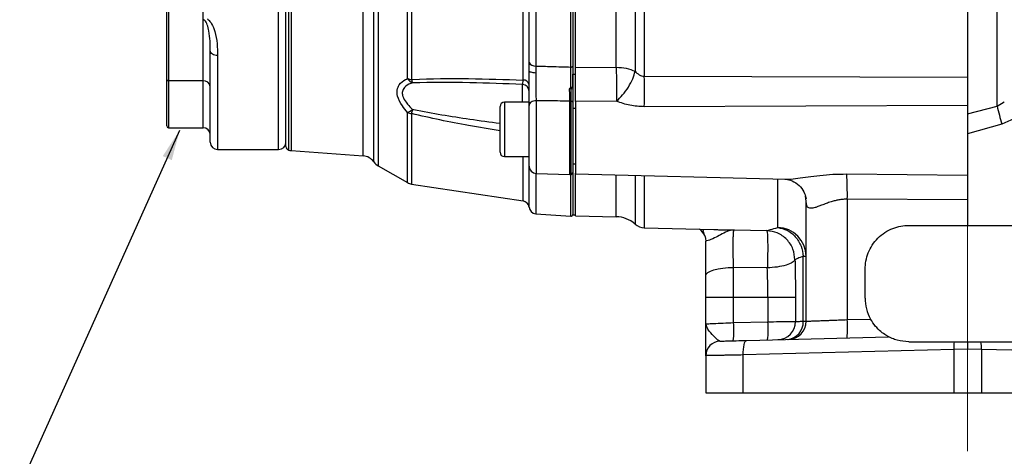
# Model space of a CAD drawing. Header units: inches. Extents: x 0.4 to 16.6, y 0.2 to 10.8.
# Tile 10 of 13: x 8.9 to 13.2, y 4.1 to 6. Entities that reach past the tile are written whole.
import ezdxf

# ---------------------------------------------------------------- set-up
doc = ezdxf.new("R2010")
doc.units = ezdxf.units.IN
doc.header["$MEASUREMENT"] = 0
doc.linetypes.add('CENTERX2', pattern=[0.8, 0.5, -0.1, 0.1, -0.1])
doc.layers.add('SLD-0', color=7, linetype='Continuous', lineweight=25)
doc.dimstyles.new('SLDDIMSTYLE2', dxfattribs={"dimtxt": 0.18, "dimasz": 0.13, "dimexe": 0, "dimexo": 0.0625, "dimgap": 0, "dimtad": 0, "dimtih": 1, "dimtoh": 1, "dimdec": 0, "dimrnd": 1e-09, "dimzin": 0, "dimdsep": 46, "dimtxsty": 'Standard', "dimsah": 1, "dimcen": 0.09, "dimadec": 0, "dimazin": 0, "dimtfac": 0.13, "dimtdec": 0, "dimtofl": 0, "dimtmove": 0, "dimatfit": 3, "dimfxl": 1, "dimfrac": 2, "dimtolj": 1, "dimtzin": 0, "dimarcsym": 0})

msp = doc.modelspace()

# ---------------------------------------------------------------- linework, layer by layer
at = {"color": 8, "linetype": 'Continuous', "lineweight": 25}
for p, q in [((13.1293, 5.5899), (13.1293, 7.9986)), ((10.4511, 5.3501), (10.4511, 7.706)), ((10.4705, 7.7234), (10.4705, 5.3327)), ((10.4052, 5.3756), (10.4052, 7.6804)), ((10.0853, 7.6555), (10.0853, 5.4005)), ((10.0962, 7.6573), (10.0962, 5.3987)), ((10.0423, 5.403), (10.0423, 6.2817)), ((9.7798, 5.8067), (9.7798, 5.403)), ((9.5689, 5.6979), (9.5689, 5.4968)), ((9.7173, 5.4968), (9.7173, 5.6979)), ((11.0899, 5.6068), (11.0899, 5.6823)), ((11.0126, 5.6068), (11.0126, 5.3723)), ((11.1485, 5.6123), (11.1485, 5.3003)), ((11.2935, 5.2953), (11.2935, 5.611)), ((11.2995, 5.2956), (11.2995, 5.6107)), ((10.5957, 5.2607), (10.5957, 5.5621)), ((10.6131, 5.5574), (10.6131, 5.2546)), ((11.0928, 5.1819), (11.0928, 5.3723)), ((11.1182, 5.1553), (11.1182, 5.3723)), ((11.1469, 5.3004), (11.1469, 5.1273)), ((11.2977, 5.1161), (11.2977, 5.2954)), ((11.4927, 5.1144), (11.4927, 5.2945)), ((11.5737, 5.2924), (11.5737, 5.0827)), ((11.6137, 5.2913), (11.6137, 5.0669)), ((12.1873, 5.0677), (12.1873, 5.2763)), ((12.3061, 5.2032), (12.3091, 5.1907)), ((12.3091, 5.1807), (12.3068, 5.2022))]:
    msp.add_line(p, q, dxfattribs=at)
at = {"color": 7, "linetype": 'Continuous', "lineweight": 25}
for p, q in [((10.5957, 5.7076), (10.5957, 7.3484)), ((10.6131, 7.3523), (10.6131, 5.7037)), ((11.0928, 5.7014), (11.0928, 7.3546)), ((11.3061, 7.3298), (11.3061, 5.7262)), ((11.3186, 5.7262), (11.3186, 7.3298)), ((11.6137, 7.3383), (11.6137, 5.7177)), ((13.0028, 7.3418), (13.0028, 5.7142)), ((11.1182, 5.7771), (11.1182, 7.2789)), ((11.1469, 7.2942), (11.1469, 5.7618)), ((11.2977, 5.7572), (11.2977, 7.2988)), ((11.4927, 5.7565), (11.4927, 7.2996)), ((11.5737, 7.3168), (11.5737, 5.7392)), ((10.0736, 5.4156), (10.0736, 6.3377)), ((9.5611, 5.7042), (9.5611, 6.1152)), ((9.5689, 6.109), (9.5689, 5.6979)), ((9.7173, 5.9607), (9.7173, 6.109)), ((9.7173, 5.6979), (9.7173, 5.9607)), ((9.7486, 5.4343), (9.7486, 5.8267)), ((11.1183, 5.7411), (11.1182, 5.7771)), ((11.1469, 5.7618), (11.1472, 5.7316)), ((11.3186, 5.7552), (11.4927, 5.7565)), ((11.3061, 5.7262), (11.3186, 5.7262)), ((11.3061, 5.6737), (11.3061, 5.7262)), ((11.3186, 5.6138), (11.3186, 5.7262)), ((11.6137, 5.7177), (13.0028, 5.7142)), ((9.5611, 5.5046), (9.5611, 5.7042)), ((9.7173, 5.6979), (9.5689, 5.6979)), ((11.2995, 5.6641), (11.2993, 5.6709)), ((11.3061, 5.6704), (11.3061, 5.6625)), ((10.9936, 5.3913), (10.9936, 5.5878)), ((11.1183, 5.6068), (11.0126, 5.6068)), ((11.1183, 5.3316), (11.1183, 5.592)), ((11.3061, 5.6059), (11.3061, 5.3033)), ((11.4938, 5.6106), (11.3186, 5.6086)), ((13.0028, 5.5918), (11.6137, 5.5869)), ((13.0028, 5.5561), (13.1293, 5.5899)), ((13.1293, 5.5899), (13.1606, 5.6074)), ((11.3186, 5.5793), (11.3061, 5.5793)), ((13.1498, 5.5119), (13.0028, 5.471)), ((13.2021, 5.5343), (13.1498, 5.5119)), ((9.5689, 5.4968), (9.7173, 5.4968)), ((9.7798, 5.403), (10.0423, 5.403)), ((10.0962, 5.3987), (10.4052, 5.3756)), ((10.4705, 5.3327), (10.5957, 5.2607)), ((11.0126, 5.3723), (11.1183, 5.3723)), ((11.3061, 5.3409), (11.3186, 5.3409)), ((11.1485, 5.3003), (11.2935, 5.2953)), ((11.3061, 5.3033), (11.3061, 5.123)), ((11.3185, 5.2991), (12.2212, 5.2754)), ((12.4838, 5.2978), (13.0028, 5.2923)), ((10.6131, 5.2546), (11.0928, 5.1819)), ((12.2176, 5.2761), (12.2212, 5.2761)), ((12.3091, 4.6654), (12.3091, 5.1807)), ((12.486, 5.1894), (12.486, 4.672)), ((13.0028, 5.1873), (12.486, 5.1894)), ((13.0028, 5.1873), (13.0028, 5.0771)), ((11.1469, 5.1273), (11.2977, 5.1161)), ((11.3061, 5.123), (11.3186, 5.123)), ((11.3185, 5.1174), (11.4927, 5.1144)), ((11.6137, 5.0669), (11.9128, 5.0591)), ((11.9995, 5.0578), (12.1399, 5.0544)), ((12.7503, 5.0771), (13.0028, 5.0771)), ((13.0028, 5.0771), (13.2553, 5.0771)), ((11.8768, 5.0208), (11.8778, 5.0096)), ((12.2966, 4.6653), (12.2966, 4.9441)), ((12.1421, 4.8944), (11.9974, 4.8967)), ((11.9974, 4.7681), (11.9974, 4.8967)), ((12.5628, 4.7646), (12.5628, 4.8896)), ((11.8778, 4.7681), (11.9974, 4.7681)), ((11.8778, 4.6541), (11.8778, 4.7681)), ((11.9974, 4.7681), (12.145, 4.7681)), ((11.9974, 4.6592), (11.9974, 4.7681)), ((12.145, 4.7681), (12.2632, 4.7681)), ((12.145, 4.7681), (12.145, 4.663)), ((12.2632, 4.7681), (12.2632, 4.6642)), ((11.9974, 4.6592), (12.145, 4.663)), ((12.486, 4.672), (12.5858, 4.6746)), ((11.8778, 4.6541), (11.8819, 4.6543)), ((11.8815, 4.6453), (11.8778, 4.6541)), ((11.88, 4.6542), (11.8784, 4.6457)), ((12.0538, 4.5827), (12.6629, 4.5987)), ((12.7503, 4.5771), (12.9453, 4.5771)), ((13.0603, 4.5771), (13.2553, 4.5771)), ((12.9436, 4.5439), (12.0386, 4.5202)), ((13.0028, 4.545), (12.9436, 4.5439)), ((12.9436, 4.5439), (12.9436, 4.3571)), ((13.062, 4.5439), (13.0028, 4.545)), ((13.062, 4.5439), (13.062, 4.3571)), ((13.967, 4.5202), (13.062, 4.5439)), ((11.8778, 4.5172), (11.8778, 4.3571)), ((12.0386, 4.3571), (12.0386, 4.5202)), ((11.8778, 4.3571), (12.0386, 4.3571)), ((12.0386, 4.3571), (12.9436, 4.3571)), ((12.9436, 4.3571), (13.062, 4.3571)), ((13.062, 4.3571), (13.967, 4.3571))]:
    msp.add_line(p, q, dxfattribs=at)
at = {"color": 7, "linetype": 'Continuous', "lineweight": 25, "flags": 128}
for points in [[(9.7798, 5.8067), (9.7737, 5.8071), (9.7679, 5.8082), (9.7625, 5.8101), (9.7577, 5.8126), (9.7538, 5.8156), (9.7509, 5.8191), (9.7492, 5.8228), (9.7486, 5.8267)], [(11.2977, 5.7572), (11.2993, 5.7572), (11.3008, 5.7574), (11.3023, 5.7578), (11.3036, 5.7583), (11.3046, 5.759), (11.3054, 5.7597), (11.3059, 5.7606), (11.3061, 5.7614)], [(11.1472, 5.7316), (11.1415, 5.7319), (11.136, 5.7325), (11.131, 5.7334), (11.1267, 5.7346), (11.1231, 5.736), (11.1205, 5.7376), (11.1189, 5.7393), (11.1183, 5.7411)], [(11.1485, 5.6123), (11.1426, 5.6118), (11.1369, 5.6105), (11.1317, 5.6086), (11.1271, 5.6061), (11.1234, 5.603), (11.1206, 5.5996), (11.1189, 5.5959), (11.1183, 5.592)], [(11.8778, 4.8604), (11.8801, 4.8673), (11.8868, 4.874), (11.8978, 4.8801), (11.9125, 4.8856), (11.9306, 4.8901), (11.9512, 4.8935), (11.9738, 4.8958), (11.9974, 4.8967)], [(12.0386, 4.5202), (12.0386, 4.5324), (12.0393, 4.544), (12.0406, 4.5548), (12.0424, 4.5643), (12.0447, 4.572), (12.0475, 4.5778), (12.0505, 4.5814), (12.0538, 4.5827)]]:
    msp.add_lwpolyline(points, dxfattribs=at)
at = {"color": 7, "linetype": 'Continuous', "lineweight": 25}
for centre, radius, start, end in [((11.1436, 5.7902), 0.0286, 207.302, 276.6671), ((7.9027, 5.6523), 3.7115, 358.9905, 1.0095), ((9.5682, 5.705), 0.00718, 186.8358, 275.498), ((9.7201, 5.6693), 0.0287, 6.8358, 95.498), ((10.6197, 5.773), 0.0696, 249.8896, 264.6252), ((10.6377, 5.7373), 0.0515, 215.2729, 247.4613), ((10.6658, 5.7144), 0.0537, 191.4888, 207.227), ((11.0884, 5.6524), 0.03, 0.0605, 87.0693), ((11.0947, 5.6771), 0.0244, 14.4808, 94.4536), ((11.3008, 5.6551), 0.00905, 54.7733, 98.7332), ((11.0126, 5.5878), 0.019, 90, 180), ((11.2946, 5.5613), 0.0497, 84.3748, 91.2599), ((11.2999, 5.6044), 0.00635, 13.7299, 93.8436), ((15.3952, 6.1448), 2.3328, 193.761, 195.742), ((10.5558, 5.654), 0.1003, 293.4588, 308.3536), ((10.6199, 5.618), 0.0609, 246.5825, 263.5981), ((10.0539, 5.7187), 0.5821, 343.9119, 345.7468), ((9.5689, 5.5046), 0.00781, 180, 270), ((9.7173, 5.4655), 0.0312, 0, 90), ((9.7798, 5.4343), 0.0312, 180, 270), ((10.0423, 5.4343), 0.0312, 270, 0), ((10.0892, 5.4156), 0.0156, 180, 255.5995), ((10.1008, 5.461), 0.0625, 255.5995, 265.7296), ((10.4006, 5.3133), 0.0625, 36.0476, 85.7296), ((11.0126, 5.3913), 0.019, 180, 270), ((10.5017, 5.3868), 0.0625, 216.0476, 240.1084), ((11.1496, 5.3316), 0.0312, 180, 268), ((11.2946, 5.3265), 0.0313, 268, 278.9712), ((11.2982, 5.3033), 0.00781, 278.9712, 0), ((10.8082, 5.2099), 1.6779, 359.3005, 3.0038), ((10.6206, 5.304), 0.05, 240.1084, 261.3794), ((11.0883, 5.1522), 0.03, 5.8604, 81.3794), ((11.1493, 5.1585), 0.0313, 185.8604, 265.7296), ((11.2982, 5.1238), 0.00781, 265.7296, 0), ((11.4906, 4.9894), 0.125, 48.2919, 89), ((11.6153, 5.1294), 0.0625, 228.2919, 268.5), ((11.8157, 5.0094), 0.0622, 22.4122, 55.5984), ((12.1848, 4.9435), 0.1243, 0.3004, 88.8186), ((12.7503, 4.7646), 0.1875, 180, 208.6791), ((11.549, 4.628), 0.4495, 354.0238, 3.977), ((11.6966, 4.6319), 0.4495, 354.0238, 3.977), ((12.1856, 4.6637), 0.0776, 271.8051, 0.3396), ((12.2225, 4.6612), 0.0742, 274.5821, 3.1031), ((12.2311, 4.6654), 0.078, 271.5, 0), ((12.0376, 4.6408), 0.4495, 354.0238, 3.977), ((11.9403, 4.5172), 0.0625, 91.5, 180), ((13.1458, 4.5498), 0.2024, 172.2635, 181.6685), ((12.8598, 4.5498), 0.2024, 358.3315, 7.7365)]:
    msp.add_arc(centre, radius, start, end, dxfattribs=at)
for points in [[(11.3186, 5.7552), (11.3186, 5.7939), (11.3186, 5.8713), (11.3186, 5.9955), (11.3186, 6.1241), (11.3186, 6.2567), (11.3186, 6.3917), (11.3186, 6.4826), (11.3186, 6.528)], [(11.4927, 5.7565), (11.5077, 5.7556), (11.5375, 5.7538), (11.5617, 5.744), (11.5737, 5.7392)], [(13.0028, 5.5918), (13.0028, 5.5787), (13.0028, 5.5526), (13.0028, 5.5104), (13.0028, 5.4678), (13.0028, 5.4258), (13.0028, 5.3859), (13.0028, 5.3495), (13.0028, 5.3172), (13.0028, 5.3006), (13.0028, 5.2923)], [(12.1399, 5.0544), (12.1442, 5.0558), (12.1528, 5.0586), (12.1758, 5.0647), (12.1873, 5.0677)], [(12.2966, 4.9441), (12.2879, 4.9408), (12.2706, 4.9341), (12.2642, 4.9311), (12.261, 4.9295)], [(12.261, 4.9295), (12.2616, 4.9029), (12.2628, 4.8495), (12.263, 4.7952), (12.2632, 4.7681)], [(12.2966, 4.9441), (12.3002, 4.9441), (12.3074, 4.9441), (12.3085, 4.9441), (12.3091, 4.9441)], [(11.8778, 4.7681), (11.8778, 4.7837), (11.8778, 4.815), (11.8778, 4.8453), (11.8778, 4.8604)]]:
    msp.add_open_spline(points, degree=3, dxfattribs=at)
for points, knots in [([(9.7486, 5.8267), (9.7485, 5.8408), (9.7483, 5.8688), (9.7443, 5.9067), (9.7382, 5.9342), (9.7315, 5.9495), (9.7266, 5.9567), (9.7219, 5.9597), (9.7196, 5.9606), (9.7181, 5.9607), (9.7173, 5.9607)], [0, 0, 0, 0, 0.312779, 0.625218, 0.81606, 0.893233, 0.960503, 0.977505, 0.987858, 1, 1, 1, 1]), ([(9.7352, 5.9646), (9.7384, 5.9621), (9.7461, 5.9559), (9.7584, 5.9376), (9.7712, 5.904), (9.7791, 5.8572), (9.7796, 5.8236), (9.7798, 5.8067)], [0, 0, 0, 0, 0.064221, 0.154318, 0.360534, 0.679743, 1, 1, 1, 1]), ([(11.1469, 5.7618), (11.1696, 5.7611), (11.2198, 5.7596), (11.2701, 5.7581), (11.2977, 5.7572)], [0, 0, 0, 0, 0.450353, 1, 1, 1, 1]), ([(11.2978, 5.67), (11.2977, 5.6723), (11.2977, 5.6885), (11.2977, 5.7197), (11.2977, 5.7447), (11.2977, 5.7572)], [0, 0, 0, 0, 0.07803, 0.53902, 1, 1, 1, 1]), ([(11.3061, 5.7614), (11.3061, 5.7482), (11.3061, 5.7217), (11.3061, 5.689), (11.3061, 5.6723), (11.3061, 5.6704)], [0, 0, 0, 0, 0.468692, 0.937374, 1, 1, 1, 1]), ([(11.3186, 5.6086), (11.3186, 5.6195), (11.3186, 5.6414), (11.3186, 5.6805), (11.3186, 5.7203), (11.3186, 5.7436), (11.3186, 5.7552)], [0, 0, 0, 0, 0.249637, 0.499339, 0.749096, 1, 1, 1, 1]), ([(11.4927, 5.7565), (11.493, 5.7452), (11.4935, 5.7222), (11.4939, 5.6853), (11.4941, 5.6461), (11.4939, 5.6239), (11.4938, 5.6106)], [0, 0, 0, 0, 0.243881, 0.500124, 0.699654, 1, 1, 1, 1]), ([(11.1183, 5.592), (11.1183, 5.6065), (11.1183, 5.6355), (11.1183, 5.6886), (11.1183, 5.7241), (11.1183, 5.7409), (11.1183, 5.7411)], [0, 0, 0, 0, 0.332453, 0.664935, 0.996731, 1, 1, 1, 1]), ([(11.1472, 5.7316), (11.1472, 5.7315), (11.1473, 5.718), (11.1474, 5.6896), (11.1478, 5.6471), (11.1483, 5.6239), (11.1485, 5.6123)], [0, 0, 0, 0, 0.0032673, 0.3349165, 0.6673831, 1, 1, 1, 1]), ([(11.4938, 5.6106), (11.5029, 5.6192), (11.5215, 5.6367), (11.5461, 5.6711), (11.5652, 5.7071), (11.5709, 5.7287), (11.5737, 5.7392)], [0, 0, 0, 0, 0.243136, 0.5, 0.756864, 1, 1, 1, 1]), ([(11.5737, 5.7392), (11.5792, 5.7337), (11.5875, 5.7255), (11.6019, 5.7186), (11.6098, 5.718), (11.6137, 5.7177)], [0, 0, 0, 0, 0.498523, 0.750294, 1, 1, 1, 1]), ([(13.0028, 5.7142), (13.0028, 5.7048), (13.0028, 5.686), (13.0028, 5.6541), (13.0028, 5.6217), (13.0028, 5.6017), (13.0028, 5.5918)], [0, 0, 0, 0, 0.249549, 0.499894, 0.750225, 1, 1, 1, 1]), ([(10.5957, 5.5621), (10.588, 5.5713), (10.5694, 5.5938), (10.5523, 5.628), (10.5501, 5.6594), (10.5609, 5.6852), (10.579, 5.6997), (10.5929, 5.7063), (10.5957, 5.7076)], [0, 0, 0, 0, 0.162337, 0.395787, 0.554182, 0.711926, 0.942817, 1, 1, 1, 1]), ([(10.618, 5.6898), (10.6152, 5.6888), (10.6017, 5.684), (10.5837, 5.6734), (10.5729, 5.6539), (10.5736, 5.6395), (10.5781, 5.6239), (10.5853, 5.6112), (10.6001, 5.5926), (10.6104, 5.5827), (10.618, 5.5754)], [0, 0, 0, 0, 0.060426, 0.295827, 0.448101, 0.575654, 0.598782, 0.771911, 0.830481, 1, 1, 1, 1]), ([(10.6131, 5.7037), (10.6148, 5.7038), (10.696, 5.7078), (10.8559, 5.7093), (11.0147, 5.704), (11.0928, 5.7014)], [0, 0, 0, 0, 0.010657, 0.513477, 1, 1, 1, 1]), ([(11.0899, 5.6823), (11.0144, 5.6854), (10.8566, 5.6918), (10.6998, 5.6905), (10.618, 5.6898)], [0, 0, 0, 0, 0.478666, 1, 1, 1, 1]), ([(11.0899, 5.6823), (11.0902, 5.6826), (11.0909, 5.6836), (11.0921, 5.6892), (11.0926, 5.6973), (11.0928, 5.7014)], [0, 0, 0, 0, 0.207401, 0.604963, 1, 1, 1, 1]), ([(11.2927, 5.6627), (11.2927, 5.6628), (11.2942, 5.6653), (11.296, 5.6677), (11.2978, 5.67)], [0, 0, 0, 0, 0.020091, 1, 1, 1, 1]), ([(11.2993, 5.6709), (11.2992, 5.6709), (11.2988, 5.6708), (11.2982, 5.6705), (11.2979, 5.6702), (11.2978, 5.67)], [0, 0, 0, 0, 0.2871122, 0.641942, 1, 1, 1, 1]), ([(11.2993, 5.6709), (11.3002, 5.6709), (11.3019, 5.6708), (11.304, 5.6707), (11.3055, 5.6706), (11.306, 5.6705), (11.3061, 5.6704), (11.3061, 5.6704), (11.3061, 5.6704)], [0, 0, 0, 0, 0.235176, 0.470333, 0.705978, 0.942317, 0.981347, 1, 1, 1, 1]), ([(11.2995, 5.6641), (11.2989, 5.6641), (11.2969, 5.6642), (11.2945, 5.6636), (11.2929, 5.6628), (11.2927, 5.6627)], [0, 0, 0, 0, 0.242644, 0.878047, 1, 1, 1, 1]), ([(11.2935, 5.611), (11.2933, 5.6228), (11.293, 5.6389), (11.2927, 5.6576), (11.2927, 5.6627)], [0, 0, 0, 0, 0.729749, 1, 1, 1, 1]), ([(11.2995, 5.6107), (11.2995, 5.6226), (11.2995, 5.6392), (11.2995, 5.6585), (11.2995, 5.6641)], [0, 0, 0, 0, 0.71275, 1, 1, 1, 1]), ([(11.3061, 5.6625), (11.3061, 5.6566), (11.3061, 5.6362), (11.3061, 5.6185), (11.3061, 5.6059)], [0, 0, 0, 0, 0.287279, 1, 1, 1, 1]), ([(11.2935, 5.611), (11.2656, 5.6112), (11.2173, 5.6117), (11.169, 5.6121), (11.1485, 5.6123)], [0, 0, 0, 0, 0.576727, 1, 1, 1, 1]), ([(11.3186, 5.6086), (11.3186, 5.5889), (11.3186, 5.5497), (11.3186, 5.4786), (11.3186, 5.4102), (11.3186, 5.3514), (11.3186, 5.3132), (11.3186, 5.2962), (11.3186, 5.3001), (11.3186, 5.3007)], [0, 0, 0, 0, 0.162629, 0.325259, 0.487888, 0.650518, 0.813147, 0.975777, 1, 1, 1, 1]), ([(11.6137, 5.5869), (11.5927, 5.5879), (11.5509, 5.5899), (11.5129, 5.6037), (11.4938, 5.6106)], [0, 0, 0, 0, 0.500038, 1, 1, 1, 1]), ([(11.3186, 5.1174), (11.3186, 5.1187), (11.3186, 5.1212), (11.3186, 5.1417), (11.3186, 5.174), (11.3186, 5.22), (11.3186, 5.262), (11.3186, 5.2922), (11.3186, 5.2991)], [0, 0, 0, 0, 0.188964, 0.377927, 0.566891, 0.755854, 0.944818, 1, 1, 1, 1]), ([(13.0028, 5.2923), (13.0028, 5.286), (13.0028, 5.2735), (13.0028, 5.2477), (13.0028, 5.2186), (13.0028, 5.1977), (13.0028, 5.1873)], [0, 0, 0, 0, 0.250654, 0.499259, 0.74905, 1, 1, 1, 1]), ([(12.2169, 5.2756), (12.2249, 5.2748), (12.2415, 5.2732), (12.2728, 5.2562), (12.2972, 5.2286), (12.3038, 5.2101), (12.307, 5.2011)], [0, 0, 0, 0, 0.2407356, 0.496805, 0.7552332, 1, 1, 1, 1]), ([(12.486, 5.1894), (12.48, 5.1893), (12.4677, 5.189), (12.4501, 5.1866), (12.4328, 5.183), (12.4146, 5.1778), (12.395, 5.171), (12.376, 5.1637), (12.36, 5.1576), (12.3474, 5.1534), (12.3335, 5.15), (12.3199, 5.1504), (12.3104, 5.1603), (12.3095, 5.1739), (12.3091, 5.1807)], [0, 0, 0, 0, 0.061519, 0.125698, 0.183878, 0.249737, 0.333242, 0.421396, 0.499946, 0.565527, 0.624687, 0.749926, 0.875109, 1, 1, 1, 1]), ([(11.8666, 5.0561), (11.8662, 5.0555), (11.865, 5.0537), (11.8692, 5.0449), (11.8737, 5.0304), (11.8768, 5.0207)], [0, 0, 0, 0, 0.1441711, 0.4256998, 1, 1, 1, 1]), ([(11.9995, 5.0578), (11.9896, 5.0561), (11.9707, 5.0529), (11.9423, 5.037), (11.9129, 5.0214), (11.8847, 5.0101), (11.88, 5.0098), (11.8778, 5.0096)], [0, 0, 0, 0, 0.215533, 0.40989, 0.57825, 0.799079, 1, 1, 1, 1]), ([(11.9974, 4.8967), (11.997, 4.906), (11.9963, 4.9246), (11.9957, 4.9535), (11.9955, 4.9811), (11.9956, 5.0063), (11.9961, 5.0276), (11.997, 5.0439), (11.9981, 5.0549), (11.9991, 5.0568), (11.9995, 5.0578)], [0, 0, 0, 0, 0.1249042, 0.2500728, 0.3748542, 0.4994848, 0.6246164, 0.749619, 0.8744961, 1, 1, 1, 1]), ([(12.261, 4.9295), (12.2592, 4.945), (12.2557, 4.977), (12.2278, 5.0185), (12.1872, 5.0477), (12.1553, 5.0522), (12.1399, 5.0544)], [0, 0, 0, 0, 0.240494, 0.499997, 0.757068, 1, 1, 1, 1]), ([(12.1399, 5.0544), (12.1403, 5.0534), (12.1413, 5.0513), (12.1424, 5.0403), (12.1432, 5.024), (12.1437, 5.0029), (12.1439, 4.9781), (12.1436, 4.9507), (12.143, 4.922), (12.1424, 4.9035), (12.1421, 4.8944)], [0, 0, 0, 0, 0.123381, 0.25, 0.376619, 0.5, 0.623381, 0.75, 0.876619, 1, 1, 1, 1]), ([(12.1873, 5.0677), (12.2007, 5.0649), (12.2285, 5.059), (12.2643, 5.0298), (12.2898, 4.9896), (12.2944, 4.9589), (12.2966, 4.9441)], [0, 0, 0, 0, 0.241203, 0.5, 0.758797, 1, 1, 1, 1]), ([(12.5628, 4.8896), (12.5634, 4.901), (12.5647, 4.9246), (12.5751, 4.9595), (12.5924, 4.9931), (12.6168, 5.0231), (12.6468, 5.0475), (12.6804, 5.0648), (12.7153, 5.0752), (12.7389, 5.0765), (12.7503, 5.0771)], [0, 0, 0, 0, 0.116461, 0.239907, 0.368501, 0.499847, 0.63122, 0.759884, 0.883429, 1, 1, 1, 1]), ([(11.8778, 4.8604), (11.8778, 4.8853), (11.8778, 4.9351), (11.8778, 4.9848), (11.8778, 5.0096)], [0, 0, 0, 0, 0.4998756, 1, 1, 1, 1]), ([(12.261, 4.9295), (12.2581, 4.9254), (12.2523, 4.917), (12.2244, 4.9058), (12.186, 4.8974), (12.1564, 4.8954), (12.1421, 4.8944)], [0, 0, 0, 0, 0.241834, 0.5, 0.758166, 1, 1, 1, 1]), ([(12.145, 4.7681), (12.1449, 4.7821), (12.1447, 4.8092), (12.1436, 4.8516), (12.1426, 4.8793), (12.1421, 4.8944)], [0, 0, 0, 0, 0.3281858, 0.6350077, 1, 1, 1, 1]), ([(12.145, 4.663), (12.1613, 4.6632), (12.1899, 4.6635), (12.2263, 4.6638), (12.2528, 4.6641), (12.2598, 4.6642), (12.2632, 4.6642)], [0, 0, 0, 0, 0.285011, 0.499936, 0.757669, 1, 1, 1, 1]), ([(12.2632, 4.6642), (12.2666, 4.6643), (12.2736, 4.6645), (12.2889, 4.665), (12.2966, 4.6653)], [0, 0, 0, 0, 0.496091, 1, 1, 1, 1]), ([(12.2966, 4.6653), (12.3002, 4.6653), (12.3075, 4.6654), (12.3085, 4.6654), (12.3091, 4.6654)], [0, 0, 0, 0, 0.504309, 1, 1, 1, 1]), ([(12.3091, 4.6654), (12.3115, 4.6655), (12.3151, 4.6656), (12.3371, 4.6664), (12.3555, 4.6671), (12.3728, 4.6678), (12.3869, 4.6683), (12.4027, 4.6689), (12.4229, 4.6696), (12.4506, 4.6707), (12.4732, 4.6715), (12.486, 4.672)], [0, 0, 0, 0, 0.242625, 0.369304, 0.499215, 0.559577, 0.623026, 0.689561, 0.759183, 0.86366, 1, 1, 1, 1]), ([(12.6629, 4.5987), (12.6624, 4.5989), (12.6611, 4.5996), (12.6495, 4.6061), (12.6301, 4.6197), (12.6058, 4.6427), (12.5924, 4.6641), (12.5858, 4.6746)], [0, 0, 0, 0, 0.101068, 0.239881, 0.483992, 0.746038, 1, 1, 1, 1]), ([(11.8778, 4.5172), (11.8778, 4.5178), (11.8778, 4.519), (11.8778, 4.528), (11.8778, 4.5415), (11.8778, 4.5612), (11.8778, 4.5875), (11.8778, 4.6197), (11.8778, 4.6425), (11.8778, 4.6541)], [0, 0, 0, 0, 0.1249395, 0.2501263, 0.3727131, 0.5005739, 0.6650645, 0.8303125, 1, 1, 1, 1]), ([(11.9387, 4.5797), (11.9402, 4.5797), (11.9433, 4.5798), (11.9686, 4.5805), (12.0062, 4.5815), (12.0382, 4.5823), (12.0538, 4.5827)], [0, 0, 0, 0, 0.243268, 0.499953, 0.756665, 1, 1, 1, 1]), ([(12.7503, 4.5771), (12.7331, 4.5785), (12.7068, 4.5806), (12.6801, 4.5905), (12.6679, 4.5961), (12.6634, 4.5984), (12.663, 4.5986), (12.6629, 4.5987)], [0, 0, 0, 0, 0.437339, 0.667102, 0.837046, 0.950512, 1, 1, 1, 1]), ([(12.9453, 4.5771), (12.9512, 4.5771), (12.9635, 4.5771), (12.9827, 4.5771), (12.9961, 4.5771), (13.0028, 4.5771)], [0, 0, 0, 0, 0.311383, 0.654131, 1, 1, 1, 1]), ([(13.0028, 4.5771), (13.0089, 4.5771), (13.0216, 4.5771), (13.0409, 4.5771), (13.0538, 4.5771), (13.0603, 4.5771)], [0, 0, 0, 0, 0.311383, 0.654131, 1, 1, 1, 1]), ([(13.0028, 4.5771), (13.0028, 4.5718), (13.0028, 4.5617), (13.0028, 4.5505), (13.0028, 4.545)], [0, 0, 0, 0, 0.517869, 1, 1, 1, 1]), ([(12.0386, 4.5202), (12.0259, 4.52), (12.0015, 4.5195), (11.9728, 4.519), (11.9514, 4.5186), (11.9358, 4.5183), (11.9113, 4.5178), (11.8843, 4.5173), (11.88, 4.5173), (11.8778, 4.5172)], [0, 0, 0, 0, 0.140209, 0.2704124, 0.3517004, 0.4285305, 0.5009021, 0.7549879, 1, 1, 1, 1])]:
    msp.add_open_spline(points, degree=3, knots=knots, dxfattribs=at)
at = {"color": 8, "linetype": 'Continuous', "lineweight": 25}
for points, knots in [([(10.9936, 5.4827), (10.9486, 5.4902), (10.8624, 5.5047), (10.7354, 5.5295), (10.6539, 5.5481), (10.6131, 5.5574)], [0, 0, 0, 0, 0.352936, 0.676261, 1, 1, 1, 1]), ([(10.618, 5.5754), (10.6195, 5.5751), (10.701, 5.5592), (10.8262, 5.5382), (10.9502, 5.5216), (10.9936, 5.5158)], [0, 0, 0, 0, 0.012371, 0.654848, 1, 1, 1, 1]), ([(12.2212, 5.2761), (12.2259, 5.2759), (12.2402, 5.2753), (12.2733, 5.2795), (12.3178, 5.2856), (12.3689, 5.2922), (12.4248, 5.2972), (12.4639, 5.2976), (12.4838, 5.2978)], [0, 0, 0, 0, 0.07995, 0.240894, 0.415394, 0.601948, 0.796768, 1, 1, 1, 1]), ([(11.9128, 5.0591), (11.9193, 5.0589), (11.936, 5.0585), (11.9654, 5.0581), (11.9882, 5.0579), (11.9995, 5.0578)], [0, 0, 0, 0, 0.239487, 0.619344, 1, 1, 1, 1]), ([(11.8819, 4.6543), (11.883, 4.6543), (11.8862, 4.6545), (11.9109, 4.6555), (11.9504, 4.6572), (11.9821, 4.6585), (11.9974, 4.6592)], [0, 0, 0, 0, 0.142839, 0.433286, 0.72719, 1, 1, 1, 1]), ([(11.9387, 4.5797), (11.9353, 4.5811), (11.9279, 4.5842), (11.9095, 4.6043), (11.8875, 4.6254), (11.8834, 4.6391), (11.8815, 4.6453)], [0, 0, 0, 0, 0.206466, 0.4494926, 0.7511036, 1, 1, 1, 1])]:
    msp.add_open_spline(points, degree=3, knots=knots, dxfattribs=at)
at = {"layer": 'SLD-0', "color": 7, "linetype": 'CENTERX2', "lineweight": 18, "ltscale": 2}
msp.add_line((13.0028, 8.2772), (13.0028, 4.1071), dxfattribs=at)

# ---------------------------------------------------------------- leaders
at = {"layer": 'SLD-0', "color": 7}
msp.add_leader([(9.6168, 5.4847), (8.9295, 3.9544), (9.1795, 3.9544)], dimstyle='SLDDIMSTYLE2', dxfattribs=at)

doc.saveas('drawing.dxf')
